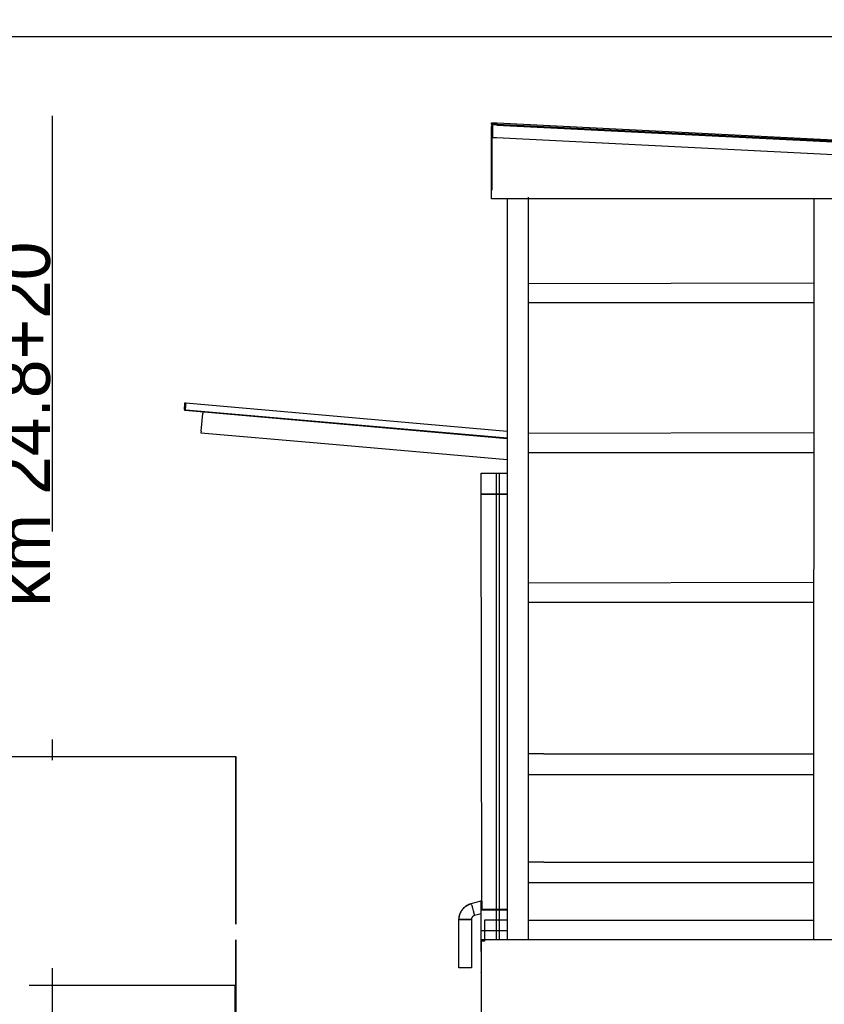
# Model space of a CAD drawing. Extents: x -805 to 3526, y -961 to 1039.
# Tile 135 of 256: x 294.46 to 298.33, y 37.2 to 41.94. Entities that reach past the tile are written whole.
import ezdxf

# ---------------------------------------------------------------- set-up
doc = ezdxf.new("R2010")
doc.units = 0
doc.linetypes.add('_Ebene_', pattern=[4, 2, -1, 0, -1])
doc.layers.get('0').update_dxf_attribs({"color": 251})
for name, color, linetype, lineweight in [('P-HP-Dorsten 2022 - Ansicht$0$VE22-087 - Bf_Dorsten-Hervest ModellRevit2021_rvt-1-Schnitt 8$0$A-FLOR', 192, 'Continuous', 9), ('P-HP-Dorsten 2022 - Ansicht$0$VE22-087 - Bf_Dorsten-Hervest ModellRevit2021_rvt-1-Schnitt 8$0$A-GENM', 13, 'Continuous', 9), ('TTK-P-Treppe unten', 12, 'Continuous', 25)]:
    doc.layers.add(name, color=color, linetype=linetype, lineweight=lineweight)
for name, color, linetype in [('TTK-P-Aufzug', 251, 'Continuous'), ('TTK-P-Bahnsteig', 12, 'Continuous'), ('TTK-P-Gleis', 162, 'Continuous'), ('TTK-P-Verm-ProVI', 112, 'Continuous')]:
    doc.layers.add(name, color=color, linetype=linetype)
doc.styles.add('AKG DIN 6776', font='AKG_DIN67.TTF')
doc.styles.add('AKGDIN6776', font='AKG_DIN67.TTF', dxfattribs={"height": 2.5})
doc.dimstyles.new('TTK$6', dxfattribs={"dimtxt": 2.5, "dimasz": 2.5, "dimexe": 3.5, "dimexo": 0.1, "dimgap": 1, "dimtad": 1, "dimzin": 0, "dimtxsty": 'AKG DIN 6776', "dimblk": 'OBLIQUE', "dimcen": -0.09, "dimdle": 3, "dimse1": 1, "dimse2": 1, "dimclrd": 256, "dimclre": 256, "dimclrt": 256, "dimadec": 3, "dimazin": 0, "dimtfac": 1, "dimtofl": 0, "dimtmove": 0, "dimatfit": 3, "dimldrblk": 'OBLIQUE', "dimfxl": 7, "dimfxlon": 1, "dimtolj": 1, "dimtzin": 0, "dimlwd": -1, "dimlwe": -1, "dimarcsym": 0})

# ---------------------------------------------------------------- blocks, each defined once
blk = doc.blocks.new('*D546')
at = {"layer": 'DEFPOINTS', "color": 0}
for p in [(1248.9571, 37.4519), (1249.0816, 37.3335), (0, 0)]:
    blk.add_point(p, dxfattribs=at)
at = {"layer": 'TTK-P-Treppe unten', "insert": (1249.4133, 37.6958), "char_height": 0.25, "attachment_point": 5, "style": 'AKG DIN 6776'}
blk.add_mtext('\\A1;37,33', dxfattribs=at)
blk = doc.blocks.new('_OBLIQUE')
at = {"color": 0, "linetype": 'ByBlock'}
blk.add_line((-0.5, -0.5), (0.5, 0.5), dxfattribs=at)
blk = doc.blocks.new('*D545')
at = {"layer": 'DEFPOINTS', "color": 0}
for p in [(1259.6018, 37.4765), (1259.6991, 37.3874), (0.198, 0.0396)]:
    blk.add_point(p, dxfattribs=at)
at = {"layer": 'TTK-P-Treppe unten', "insert": (1259.1455, 37.7204), "char_height": 0.25, "attachment_point": 5, "style": 'AKG DIN 6776'}
blk.add_mtext('\\A1;37,35', dxfattribs=at)
blk = doc.blocks.new('*D540')
at = {"layer": 'DEFPOINTS', "color": 0}
for p in [(1239.4124, 37.4656), (1239.2481, 37.3256), (-4.9372, 1.7943)]:
    blk.add_point(p, dxfattribs=at)
at = {"layer": 'TTK-P-Treppe unten', "insert": (1238.8681, 37.7095), "char_height": 0.25, "attachment_point": 5, "style": 'AKG DIN 6776', "bg_fill": 3, "box_fill_scale": 1.1, "bg_fill_color": 256, "bg_fill_true_color": 13158600, "bg_fill_transparency": 0}
blk.add_mtext('\\A1;37,329', dxfattribs=at)

msp = doc.modelspace()

# ---------------------------------------------------------------- linework, layer by layer
at = {"layer": 'P-HP-Dorsten 2022 - Ansicht$0$VE22-087 - Bf_Dorsten-Hervest ModellRevit2021_rvt-1-Schnitt 8$0$A-FLOR', "color": 251, "lineweight": 25}
for p, q in [((294.5031, 37.2953), (295.4942, 37.2953)), ((295.4942, 37.0642), (295.4942, 37.2953)), ((295.4952, 37.2953), (295.4962, 37.2953)), ((295.4962, 37.2953), (295.4962, 37.0642))]:
    msp.add_line(p, q, dxfattribs=at)
at = {"layer": 'P-HP-Dorsten 2022 - Ansicht$0$VE22-087 - Bf_Dorsten-Hervest ModellRevit2021_rvt-1-Schnitt 8$0$A-GENM', "color": 251, "lineweight": 25}
for p, q in [((293.268, 38.3953), (295.4944, 38.3953)), ((295.4944, 38.3953), (295.496, 38.3953)), ((295.4944, 38.3953), (295.4944, 37.5892)), ((295.496, 38.3953), (295.496, 37.5892)), ((295.4944, 37.5142), (295.4944, 37.2953)), ((295.496, 37.5142), (295.496, 37.2953)), ((295.4952, 37.2953), (295.4944, 37.2953))]:
    msp.add_line(p, q, dxfattribs=at)
at = {"layer": 'TTK-P-Aufzug', "color": 251}
for p, q in [((296.7256, 41.4369), (296.7256, 41.4427)), ((296.7256, 41.4427), (296.7275, 41.4427)), ((296.7275, 41.4427), (296.7275, 41.4367)), ((296.7275, 41.4427), (296.7522, 41.4427)), ((296.7522, 41.4367), (296.7522, 41.4427)), ((296.7527, 41.4427), (296.7524, 41.4367)), ((296.7527, 41.4427), (299.9027, 41.2855)), ((296.7255, 41.0778), (296.7255, 41.426)), ((296.7275, 41.4367), (296.7522, 41.4367)), ((296.7275, 41.426), (296.7275, 41.1188)), ((296.7296, 41.4347), (296.7522, 41.4347)), ((296.7322, 41.4327), (296.7296, 41.4327)), ((296.7322, 41.3707), (296.7322, 41.4307)), ((296.7522, 41.4347), (296.7522, 41.4367)), ((296.7522, 41.4327), (296.7523, 41.4347)), ((296.7522, 41.4347), (296.7522, 41.4327)), ((299.9022, 41.2755), (296.7522, 41.4327)), ((296.7522, 41.4327), (299.9022, 41.2755)), ((296.7524, 41.4367), (296.7523, 41.4347)), ((296.7523, 41.4347), (297.933, 41.3758)), ((296.7524, 41.4367), (299.9024, 41.2793)), ((296.7507, 41.3707), (296.7322, 41.3707)), ((299.9007, 41.2134), (296.7507, 41.3707)), ((297.933, 41.3758), (299.9023, 41.2774)), ((299.8447, 41.0778), (296.7255, 41.0778)), ((296.9022, 41.0853), (296.9022, 40.6703)), ((296.9022, 40.6703), (298.2771, 40.6739)), ((298.277, 40.5778), (296.9022, 40.5778)), ((295.2492, 40.065), (295.2515, 40.091)), ((295.2515, 40.091), (295.2519, 40.0959)), ((295.2519, 40.0959), (295.2559, 40.0956)), ((295.2559, 40.0956), (295.2534, 40.0667)), ((295.2559, 40.0956), (296.8022, 39.9601)), ((296.8022, 39.924), (295.2538, 40.0596)), ((295.2561, 40.0634), (296.8022, 39.928)), ((295.3299, 39.96), (295.3373, 40.0446)), ((295.3379, 40.0521), (295.3373, 40.0446)), ((295.3299, 39.96), (295.3292, 39.9525)), ((295.3292, 39.9525), (295.8883, 39.9036)), ((296.9019, 39.9503), (298.2768, 39.9539)), ((295.8883, 39.9036), (296.8022, 39.8236)), ((296.9022, 39.8078), (296.9022, 39.7578)), ((296.6767, 39.6578), (296.6767, 39.7578)), ((296.6767, 39.7578), (296.8022, 39.7578)), ((296.8022, 39.6578), (296.6767, 39.6578)), ((296.6777, 39.6578), (296.8022, 39.6578)), ((296.8022, 39.6548), (296.6802, 39.6548)), ((296.9017, 39.2303), (298.2765, 39.2339)), ((296.9772, 38.4078), (298.2762, 38.4078)), ((298.2761, 38.3078), (296.9772, 38.3078))]:
    msp.add_line(p, q, dxfattribs=at)
at = {"layer": 'TTK-P-Aufzug', "color": 251, "ltscale": 20}
for p, q in [((296.9022, 39.8578), (298.2767, 39.8578)), ((296.9019, 39.1378), (298.2765, 39.1378)), ((296.9772, 38.4078), (296.9022, 38.4078)), ((296.9772, 38.3078), (296.9022, 38.3078))]:
    msp.add_line(p, q, dxfattribs=at)
at = {"layer": 'TTK-P-Aufzug', "color": 251}
for centre, radius, start, end in [((296.7322, 41.426), 0.00668, 90, 180), ((296.7298, 41.4369), 0.00421, 180, 267.1238), ((296.7296, 41.4368), 0.00203, 181.0115, 270), ((296.7322, 41.426), 0.00468, 90, 180), ((295.2564, 40.0664), 0.003, 175, 265), ((295.2542, 40.0646), 0.005, 175, 265), ((296.6777, 39.6573), 0.0005, 90, 180)]:
    msp.add_arc(centre, radius, start, end, dxfattribs=at)
for points, knots in [([(296.7322, 41.4327), (296.7316, 41.4327), (296.7308, 41.4326), (296.7297, 41.4322), (296.729, 41.4319), (296.7285, 41.4316), (296.728, 41.4312), (296.7276, 41.4309), (296.7272, 41.4304), (296.7268, 41.43), (296.7264, 41.4294), (296.726, 41.4286), (296.7257, 41.4275), (296.7256, 41.4266), (296.7255, 41.426)], [0, 0, 0, 0, 0.166667, 0.25, 0.333333, 0.375, 0.416667, 0.5, 0.541667, 0.583333, 0.666667, 0.75, 0.833333, 1, 1, 1, 1]), ([(296.7256, 41.4369), (296.7256, 41.4365), (296.7256, 41.436), (296.7258, 41.4353), (296.7261, 41.4349), (296.7264, 41.4344), (296.7267, 41.434), (296.727, 41.4337), (296.7273, 41.4335), (296.7276, 41.4333), (296.728, 41.4331), (296.7287, 41.4328), (296.7292, 41.4327), (296.7296, 41.4327)], [0, 0, 0, 0, 0.166667, 0.25, 0.333333, 0.416667, 0.5, 0.583333, 0.625, 0.666667, 0.75, 0.833333, 1, 1, 1, 1]), ([(296.6775, 39.6578), (296.6775, 39.6578), (296.6774, 39.6577), (296.6773, 39.6576), (296.6773, 39.6576)], [-0.75, -0.75, -0.75, -0.75, -0.5, -0.3333333, -0.3333333, -0.3333333, -0.3333333])]:
    msp.add_open_spline(points, degree=3, knots=knots, dxfattribs=at)
at = {"layer": 'TTK-P-Bahnsteig', "color": 251, "linetype": '_Ebene_'}
msp.add_line((294.6147, 31.2769), (294.6147, 44.5202), dxfattribs=at)
at = {"layer": 'TTK-P-Gleis', "color": 251, "linetype": 'Continuous', "ltscale": 2}
msp.add_line((320.1557, 37.505), (296.6772, 37.5142), dxfattribs=at)

# ---------------------------------------------------------------- dimensions: what is measured, and where the dimension line sits
at = {"layer": 'TTK-P-Treppe unten', "color": 251}
for feature_location, offset, origin, picture, middle in [((1249.0816, 37.3335), (-0.1245, 0.1184), (0, 0), '*D546', (1249.4133, 37.6958)), ((1259.6991, 37.3874), (-0.0973, 0.0891), (0.198, 0.0396), '*D545', (1259.1455, 37.7204))]:
    dim = msp.add_ordinate_dim(feature_location=feature_location, offset=offset, dtype=0, origin=origin, dimstyle='TTK$6', override={"dimscale": 0}, dxfattribs=at)
    dim.commit()
    dim.dimension.update_dxf_attribs({"geometry": picture, "text_midpoint": middle})

# ---------------------------------------------------------------- next in the draw order: texts
at = {"layer": 'TTK-P-Bahnsteig', "color": 251, "linetype": '_Ebene_', "insert": (294.353, 39.1156), "char_height": 0.25, "width": 2.39921, "attachment_point": 1, "rotation": 90, "style": 'AKGDIN6776', "bg_fill": 3, "box_fill_scale": 1, "bg_fill_color": 256, "bg_fill_transparency": 0}
msp.add_mtext('km 24.8+20', dxfattribs=at)

# ---------------------------------------------------------------- next in the draw order: dimensions: what is measured, and where the dimension line sits
at = {"layer": 'TTK-P-Treppe unten', "color": 251}
dim = msp.add_ordinate_dim(feature_location=(1239.2481, 37.3256), offset=(0.1119, 0.1412), dtype=0, origin=(-4.9372, 1.7943), text='37,329', dimstyle='TTK$6', override={"dimscale": 0, "dimtfill": 1}, dxfattribs=at)
dim.commit()
dim.dimension.update_dxf_attribs({"geometry": '*D540', "text_midpoint": (1238.8681, 37.7095)})

# ---------------------------------------------------------------- next in the draw order: linework, layer by layer
at = {"layer": 'TTK-P-Aufzug', "color": 251, "ltscale": 20}
for p, q in [((296.8022, 41.0778), (296.8022, 37.5142)), ((296.9022, 41.0853), (296.9022, 37.5141)), ((296.7488, 39.7578), (296.7488, 37.5142)), ((296.7632, 39.7578), (296.7632, 37.5142)), ((296.9772, 37.8878), (296.9022, 37.8878)), ((296.9772, 37.7878), (296.9022, 37.7878)), ((296.8022, 37.6078), (296.6922, 37.6078)), ((296.6922, 37.6078), (296.6922, 37.5078)), ((296.9022, 37.6078), (298.2759, 37.6078)), ((296.6769, 37.5142), (296.6769, 36.596)), ((296.6922, 37.5078), (296.6772, 37.5078))]:
    msp.add_line(p, q, dxfattribs=at)
at = {"layer": 'TTK-P-Aufzug', "color": 251}
for p, q in [((298.2758, 37.5136), (298.2772, 41.0778)), ((296.6802, 37.6803), (296.6772, 39.6573)), ((296.9772, 37.8878), (298.276, 37.8878)), ((298.2759, 37.7878), (296.9772, 37.7878)), ((296.6289, 37.6883), (296.6772, 37.7012)), ((296.6772, 37.6583), (296.6772, 37.7023)), ((296.6802, 37.6998), (296.6802, 37.6608)), ((296.5787, 37.6479), (296.5802, 37.6507)), ((296.5802, 37.6507), (296.5819, 37.6535)), ((296.5811, 37.6502), (296.5827, 37.653)), ((296.5819, 37.6535), (296.5836, 37.6562)), ((296.5827, 37.653), (296.5844, 37.6556)), ((296.5836, 37.6562), (296.5855, 37.6588)), ((296.5844, 37.6556), (296.5863, 37.6582)), ((296.5855, 37.6588), (296.5874, 37.6613)), ((296.5863, 37.6582), (296.5882, 37.6607)), ((296.5874, 37.6613), (296.5895, 37.6637)), ((296.5882, 37.6607), (296.5902, 37.6631)), ((296.5895, 37.6637), (296.5916, 37.6661)), ((296.5902, 37.6631), (296.5924, 37.6654)), ((296.5916, 37.6661), (296.5939, 37.6684)), ((296.5924, 37.6654), (296.5946, 37.6677)), ((296.5939, 37.6684), (296.5962, 37.6706)), ((296.5946, 37.6677), (296.5969, 37.6698)), ((296.5962, 37.6706), (296.5987, 37.6727)), ((296.5969, 37.6698), (296.5993, 37.6719)), ((296.5987, 37.6727), (296.6012, 37.6746)), ((296.5993, 37.6719), (296.6018, 37.6738)), ((296.6012, 37.6746), (296.6038, 37.6765)), ((296.6018, 37.6738), (296.6043, 37.6757)), ((296.6038, 37.6765), (296.6064, 37.6783)), ((296.6043, 37.6757), (296.607, 37.6775)), ((296.6064, 37.6783), (296.6091, 37.68)), ((296.607, 37.6775), (296.6096, 37.6791)), ((296.6091, 37.68), (296.6119, 37.6816)), ((296.6096, 37.6791), (296.6124, 37.6807)), ((296.6119, 37.6816), (296.6148, 37.683)), ((296.6124, 37.6807), (296.6152, 37.6821)), ((296.6148, 37.683), (296.6177, 37.6843)), ((296.6152, 37.6821), (296.6181, 37.6834)), ((296.6177, 37.6843), (296.6206, 37.6856)), ((296.6181, 37.6834), (296.621, 37.6846)), ((296.6206, 37.6856), (296.6237, 37.6867)), ((296.621, 37.6846), (296.624, 37.6857)), ((296.6237, 37.6867), (296.6267, 37.6876)), ((296.624, 37.6857), (296.627, 37.6867)), ((296.6267, 37.6876), (296.6289, 37.6883)), ((296.627, 37.6867), (296.6292, 37.6873)), ((296.6289, 37.6883), (296.6291, 37.6876)), ((296.6292, 37.6873), (296.6293, 37.6868)), ((296.6306, 37.682), (296.631, 37.6806)), ((296.631, 37.6806), (296.6314, 37.6789)), ((296.6314, 37.679), (296.6319, 37.6774)), ((296.6319, 37.6774), (296.6325, 37.675)), ((296.6325, 37.6749), (296.633, 37.6731)), ((296.633, 37.6731), (296.6333, 37.6719)), ((296.6333, 37.6719), (296.6344, 37.6679)), ((296.6344, 37.6678), (296.6347, 37.6666)), ((296.6347, 37.6667), (296.635, 37.6658)), ((296.635, 37.6658), (296.6367, 37.6593)), ((296.6367, 37.6593), (296.6384, 37.6528)), ((296.6384, 37.6528), (296.6386, 37.6521)), ((296.6386, 37.6521), (296.639, 37.6507)), ((296.639, 37.6507), (296.6401, 37.6467)), ((296.6772, 37.5578), (296.6772, 37.6578)), ((296.6772, 37.6578), (296.8022, 37.6578)), ((296.8022, 37.6578), (296.6777, 37.6578)), ((296.6802, 37.6608), (296.8022, 37.6608)), ((296.5696, 37.611), (296.5697, 37.6142)), ((296.5696, 37.3787), (296.5696, 37.611)), ((296.5696, 37.611), (296.5996, 37.611)), ((296.6296, 37.611), (296.5696, 37.611)), ((296.5697, 37.6142), (296.5699, 37.6174)), ((296.5699, 37.6174), (296.5702, 37.6206)), ((296.5702, 37.6206), (296.5707, 37.6237)), ((296.5706, 37.611), (296.5707, 37.6142)), ((296.5707, 37.6237), (296.5712, 37.6269)), ((296.5707, 37.6142), (296.5709, 37.6173)), ((296.5709, 37.6173), (296.5712, 37.6205)), ((296.5712, 37.6269), (296.5719, 37.63)), ((296.5712, 37.6205), (296.5716, 37.6236)), ((296.5716, 37.6236), (296.5722, 37.6267)), ((296.5719, 37.63), (296.5728, 37.6331)), ((296.5722, 37.6267), (296.5729, 37.6298)), ((296.5728, 37.6331), (296.5737, 37.6362)), ((296.5729, 37.6298), (296.5737, 37.6328)), ((296.5737, 37.6362), (296.5748, 37.6392)), ((296.5737, 37.6328), (296.5746, 37.6358)), ((296.5746, 37.6358), (296.5757, 37.6388)), ((296.5748, 37.6392), (296.576, 37.6421)), ((296.5757, 37.6388), (296.5769, 37.6418)), ((296.576, 37.6421), (296.5773, 37.6451)), ((296.5769, 37.6418), (296.5782, 37.6446)), ((296.5773, 37.6451), (296.5787, 37.6479)), ((296.5782, 37.6446), (296.5796, 37.6475)), ((296.5796, 37.6475), (296.5811, 37.6502)), ((296.5996, 37.611), (296.6296, 37.611)), ((296.6297, 37.6124), (296.6296, 37.6116)), ((296.6296, 37.6116), (296.6296, 37.611)), ((296.6296, 37.611), (296.6296, 37.3787)), ((296.6298, 37.6132), (296.6297, 37.6124)), ((296.6299, 37.614), (296.6298, 37.6132)), ((296.63, 37.6148), (296.6299, 37.614)), ((296.6302, 37.6155), (296.63, 37.6148)), ((296.6304, 37.6163), (296.6302, 37.6155)), ((296.6306, 37.6171), (296.6304, 37.6163)), ((296.6308, 37.6178), (296.6306, 37.6171)), ((296.6311, 37.6186), (296.6308, 37.6178)), ((296.6314, 37.6193), (296.6311, 37.6186)), ((296.6318, 37.62), (296.6314, 37.6193)), ((296.6322, 37.6207), (296.6318, 37.62)), ((296.6326, 37.6214), (296.6322, 37.6207)), ((296.633, 37.6221), (296.6326, 37.6214)), ((296.6335, 37.6228), (296.633, 37.6221)), ((296.6339, 37.6234), (296.6335, 37.6228)), ((296.6345, 37.624), (296.6339, 37.6234)), ((296.635, 37.6246), (296.6345, 37.624)), ((296.6355, 37.6252), (296.635, 37.6246)), ((296.6361, 37.6257), (296.6355, 37.6252)), ((296.6367, 37.6263), (296.6361, 37.6257)), ((296.6373, 37.6268), (296.6367, 37.6263)), ((296.638, 37.6273), (296.6373, 37.6268)), ((296.6386, 37.6277), (296.638, 37.6273)), ((296.6393, 37.6281), (296.6386, 37.6277)), ((296.64, 37.6285), (296.6393, 37.6281)), ((296.6407, 37.6289), (296.64, 37.6285)), ((296.6401, 37.6467), (296.6404, 37.6454)), ((296.6404, 37.6455), (296.6409, 37.6436)), ((296.6414, 37.6292), (296.6407, 37.6289)), ((296.6409, 37.6436), (296.6415, 37.6412)), ((296.6422, 37.6296), (296.6414, 37.6292)), ((296.6415, 37.6412), (296.642, 37.6396)), ((296.642, 37.6396), (296.6424, 37.638)), ((296.6429, 37.6298), (296.6422, 37.6296)), ((296.6424, 37.638), (296.6428, 37.6366)), ((296.6428, 37.6366), (296.6432, 37.635)), ((296.6437, 37.6301), (296.6429, 37.6298)), ((296.6432, 37.635), (296.6435, 37.6338)), ((296.6435, 37.6338), (296.6437, 37.6332)), ((296.6437, 37.6332), (296.6441, 37.6317)), ((296.6445, 37.6303), (296.6437, 37.6301)), ((296.6441, 37.6318), (296.6442, 37.6313)), ((296.6443, 37.631), (296.6445, 37.6303)), ((296.6772, 37.6391), (296.6445, 37.6303)), ((296.6772, 37.4578), (296.6772, 37.5578)), ((296.6772, 37.5578), (296.8022, 37.5578)), ((296.5996, 37.3787), (296.5696, 37.3787)), ((296.6296, 37.3787), (296.5996, 37.3787)), ((296.6772, 37.356), (296.6772, 37.3578))]:
    msp.add_line(p, q, dxfattribs=at)
at = {"layer": 'TTK-P-Aufzug', "color": 251, "ltscale": 10}
msp.add_line((296.6772, 37.5078), (296.6772, 37.356), dxfattribs=at)
at = {"layer": 'TTK-P-Aufzug', "color": 251}
msp.add_arc((296.6777, 37.6583), 0.0005, 180, 270, dxfattribs=at)
msp.add_open_spline([(296.6773, 37.6581), (296.6773, 37.658), (296.6773, 37.658), (296.6774, 37.658)], degree=3, dxfattribs=at)
at = {"layer": 'TTK-P-Bahnsteig', "color": 251}
msp.add_circle((473.7851, 39.1322), 1000, dxfattribs=at)
at = {"layer": 'TTK-P-Verm-ProVI', "color": 251}
msp.add_lwpolyline([(285.6323, 28.5732), (315.4988, 28.5732), (315.4988, 41.857), (285.6323, 41.857)], close=True, dxfattribs=at)

doc.saveas('drawing.dxf')
